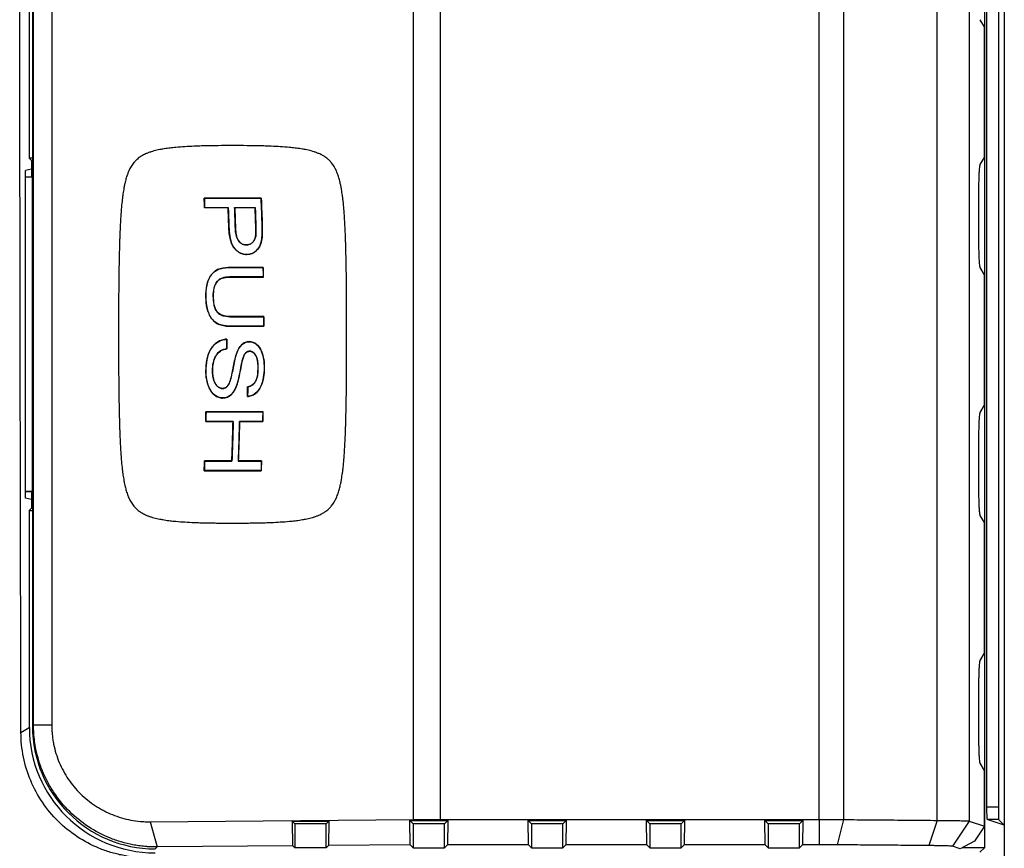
# Model space of a CAD drawing. Header units: millimetres. Extents: x 15 to 415, y 5 to 292.
# Tile 12 of 15: x 264 to 304, y 189 to 222. Entities that reach past the tile are written whole.
import ezdxf

# ---------------------------------------------------------------- set-up
doc = ezdxf.new("R2010")
doc.units = ezdxf.units.MM

msp = doc.modelspace()

# ---------------------------------------------------------------- linework, layer by layer
at = {"color": 7, "linetype": 'Continuous', "lineweight": 25}
for p, q in [((303.43, 189.033), (303.43, 230.459)), ((280.376, 190.156), (280.376, 229.337)), ((281.45, 229.334), (281.45, 190.159)), ((296.748, 190.159), (296.748, 229.334)), ((297.738, 229.336), (297.738, 190.156)), ((301.513, 190.124), (301.513, 229.368)), ((302.802, 229.395), (302.802, 190.098)), ((304.222, 229.558), (304.222, 189.934)), ((303.503, 228.82), (303.503, 190.673)), ((303.983, 228.82), (303.983, 190.673)), ((264.874, 225.615), (264.874, 216.858)), ((265.001, 225.566), (265.001, 216.096)), ((265.045, 193.97), (265.045, 225.522)), ((265.779, 225.522), (265.779, 193.97)), ((303.424, 222.162), (303.251, 222.451)), ((303.424, 216.889), (303.424, 222.162)), ((264.963, 216.769), (264.874, 216.858)), ((265.001, 216.858), (264.874, 216.858)), ((264.963, 216.769), (264.963, 216.41)), ((265.001, 216.769), (264.963, 216.769)), ((303.251, 216.6), (303.424, 216.889)), ((264.963, 216.41), (264.714, 216.36)), ((264.714, 203.132), (264.714, 216.36)), ((264.963, 216.41), (264.963, 216.092)), ((264.997, 216.092), (264.714, 216.092)), ((265.001, 216.096), (264.997, 216.092)), ((264.997, 203.401), (264.997, 216.092)), ((303.196, 213.579), (303.196, 215.464)), ((273.632, 213.356), (273.632, 213.361)), ((273.651, 212.975), (273.651, 212.97)), ((273.001, 212.444), (273.001, 212.449)), ((303.424, 212.154), (303.251, 212.443)), ((273.023, 212.063), (273.023, 212.058)), ((303.424, 206.881), (303.424, 212.154)), ((272.001, 211.253), (271.996, 211.253)), ((272.293, 211.288), (272.298, 211.288)), ((273.041, 210.458), (273.041, 210.463)), ((273.027, 210.077), (273.027, 210.072)), ((274.335, 210.077), (274.34, 210.072)), ((273.749, 209.448), (273.749, 209.453)), ((273.769, 209.067), (273.769, 209.062)), ((273.562, 208.947), (273.566, 208.944)), ((272.001, 208.278), (271.997, 208.278)), ((272.264, 208.293), (272.269, 208.293)), ((274.107, 208.367), (274.102, 208.367)), ((274.358, 208.382), (274.363, 208.382)), ((272.99, 207.894), (272.986, 207.896)), ((272.667, 207.56), (272.667, 207.564)), ((273.24, 207.678), (273.245, 207.676)), ((272.676, 207.179), (272.676, 207.174)), ((303.251, 206.592), (303.424, 206.881)), ((271.992, 206.229), (271.997, 206.234)), ((273.102, 206.234), (273.097, 206.229)), ((273.358, 206.234), (273.362, 206.229)), ((303.196, 203.572), (303.196, 205.456)), ((273.051, 204.629), (273.046, 204.634)), ((273.307, 204.629), (273.312, 204.634)), ((264.997, 203.401), (264.714, 203.401)), ((264.963, 203.388), (264.714, 203.388)), ((264.963, 203.082), (264.714, 203.132)), ((264.963, 203.401), (264.963, 203.082)), ((264.963, 203.082), (264.963, 202.723)), ((265.001, 203.396), (264.997, 203.401)), ((265.001, 203.396), (265.001, 193.926)), ((264.963, 202.723), (264.874, 202.634)), ((264.963, 202.723), (265.001, 202.723)), ((264.874, 202.634), (264.874, 193.877)), ((264.874, 202.634), (265.001, 202.634)), ((303.424, 202.147), (303.251, 202.435)), ((303.424, 196.873), (303.424, 202.147)), ((303.251, 196.585), (303.424, 196.873)), ((303.196, 193.564), (303.196, 195.448)), ((265.001, 193.926), (265.045, 193.97)), ((265.779, 193.97), (265.045, 193.97)), ((264.536, 193.674), (264.874, 193.877)), ((303.424, 192.139), (303.251, 192.428)), ((303.424, 189.89), (303.424, 192.139)), ((303.503, 190.673), (303.983, 190.673)), ((269.745, 190.069), (280.376, 190.156)), ((269.745, 190.069), (270.03, 189.05)), ((275.498, 190.079), (276.957, 190.091)), ((275.51, 189.095), (275.498, 190.079)), ((275.498, 190.079), (275.586, 189.99)), ((276.856, 189.99), (275.586, 189.99)), ((275.586, 189.99), (275.586, 189.019)), ((276.957, 190.091), (276.856, 189.99)), ((276.856, 189.019), (276.856, 189.99)), ((276.957, 190.091), (276.944, 189.107)), ((280.234, 190.117), (280.387, 190.119)), ((280.234, 190.117), (280.361, 189.99)), ((280.246, 189.134), (280.234, 190.117)), ((281.631, 189.99), (280.361, 189.99)), ((280.361, 189.99), (280.361, 189.019)), ((280.376, 190.156), (280.387, 190.119)), ((281.45, 190.159), (281.45, 190.123)), ((281.45, 190.159), (296.748, 190.159)), ((281.45, 190.123), (281.764, 190.123)), ((281.764, 190.123), (281.631, 189.99)), ((281.631, 189.019), (281.631, 189.99)), ((281.764, 190.123), (281.753, 189.14)), ((285.004, 190.123), (286.539, 190.123)), ((285.015, 189.14), (285.004, 190.123)), ((285.004, 190.123), (285.137, 189.99)), ((286.407, 189.99), (285.137, 189.99)), ((285.137, 189.99), (285.137, 189.019)), ((286.539, 190.123), (286.407, 189.99)), ((286.407, 189.019), (286.407, 189.99)), ((286.539, 190.123), (286.528, 189.14)), ((289.779, 190.123), (291.314, 190.123)), ((289.79, 189.14), (289.779, 190.123)), ((289.779, 190.123), (289.912, 189.99)), ((289.912, 189.99), (289.912, 189.019)), ((291.182, 189.99), (289.912, 189.99)), ((291.314, 190.123), (291.182, 189.99)), ((291.182, 189.019), (291.182, 189.99)), ((291.314, 190.123), (291.303, 189.14)), ((294.554, 190.123), (296.09, 190.123)), ((294.566, 189.14), (294.554, 190.123)), ((294.554, 190.123), (294.687, 189.99)), ((295.957, 189.99), (294.687, 189.99)), ((294.687, 189.99), (294.687, 189.019)), ((296.09, 190.123), (295.957, 189.99)), ((295.957, 189.019), (295.957, 189.99)), ((296.09, 190.123), (296.079, 189.14)), ((296.748, 190.159), (296.748, 189.14)), ((297.738, 190.156), (297.475, 189.137)), ((301.513, 190.124), (301.181, 189.106)), ((302.802, 190.098), (302.128, 189.079)), ((302.802, 190.098), (303.424, 189.89)), ((304.222, 189.934), (303.53, 190.165)), ((303.992, 190.165), (303.53, 190.165)), ((303.992, 190.165), (304.222, 189.934)), ((303.424, 189.89), (303.019, 189.28)), ((304.222, 189.934), (304.222, 164.208)), ((303.019, 189.28), (302.443, 188.974)), ((270.03, 189.05), (269.953, 188.974)), ((275.51, 189.095), (270.03, 189.05)), ((275.51, 189.095), (275.586, 189.019)), ((276.856, 189.019), (275.586, 189.019)), ((276.856, 189.019), (276.944, 189.107)), ((280.246, 189.134), (276.944, 189.107)), ((280.246, 189.134), (280.361, 189.019)), ((280.361, 189.019), (281.631, 189.019)), ((281.631, 189.019), (281.753, 189.14)), ((285.015, 189.14), (281.753, 189.14)), ((285.015, 189.14), (285.137, 189.019)), ((285.137, 189.019), (286.407, 189.019)), ((286.407, 189.019), (286.528, 189.14)), ((289.79, 189.14), (286.528, 189.14)), ((289.79, 189.14), (289.912, 189.019)), ((289.912, 189.019), (291.182, 189.019)), ((291.182, 189.019), (291.303, 189.14)), ((294.566, 189.14), (291.303, 189.14)), ((294.566, 189.14), (294.687, 189.019)), ((294.687, 189.019), (295.957, 189.019)), ((295.957, 189.019), (296.079, 189.14)), ((296.748, 189.14), (296.079, 189.14)), ((302.443, 188.974), (302.128, 189.079)), ((302.553, 189.033), (303.43, 189.033)), ((303.24, 188.843), (303.43, 189.033))]:
    msp.add_line(p, q, dxfattribs=at)
at = {"color": 7, "linetype": 'Continuous', "lineweight": 25, "flags": 128}
for points in [[(271.95, 214.864), (271.949, 214.863), (271.948, 214.862), (271.947, 214.861), (271.946, 214.86), (271.946, 214.859), (271.945, 214.859)], [(272.903, 214.864), (272.901, 214.862), (272.898, 214.859)], [(273.159, 214.864), (273.161, 214.862), (273.164, 214.859)], [(273.992, 214.864), (273.99, 214.862), (273.987, 214.859)], [(272.93, 214.091), (272.929, 214.091), (272.928, 214.091), (272.927, 214.091), (272.925, 214.091)], [(273.187, 214.076), (273.189, 214.076), (273.192, 214.076)], [(274.018, 214.084), (274.016, 214.084), (274.013, 214.084)], [(274.269, 214.123), (274.27, 214.123), (274.271, 214.123), (274.272, 214.123), (274.273, 214.123), (274.274, 214.123)], [(274.009, 213.709), (274.007, 213.709), (274.004, 213.71)], [(274.261, 213.669), (274.262, 213.669), (274.263, 213.669), (274.264, 213.669), (274.266, 213.669)], [(271.95, 204.629), (271.949, 204.63), (271.948, 204.631), (271.947, 204.631), (271.946, 204.632), (271.946, 204.633), (271.945, 204.634)]]:
    msp.add_lwpolyline(points, dxfattribs=at)
at = {"color": 7, "linetype": 'Continuous', "lineweight": 25}
for centre, radius, start, end in [((270.116, 213.376), 2.608, 45.7572, 45.9103), ((275.669, 213.855), 2, 135.7996, 135.9981), ((273.062, 213.685), 1.76, 315.1806, 315.4095), ((272.571, 210.268), 2.504, 45.6306, 45.7942), ((272.811, 211.991), 2.161, 314.8049, 314.9929), ((273.833, 208.61), 1.365, 136.391, 136.6893), ((273.178, 209.561), 0.522, 229.553, 230.2506), ((274.4, 211.854), 3.057, 247.9497, 248.0405), ((275.38, 209.615), 2.61, 229.5184, 229.6574), ((272.287, 208.544), 1.907, 316.8397, 317.0593), ((272.63, 207.227), 0.875, 223.9679, 224.4056), ((274.659, 206.252), 0.509, 133.7158, 134.5216), ((276.01, 207.921), 2.407, 224.4805, 224.6473), ((276.04, 202.755), 2.595, 133.6166, 133.7752), ((269.947, 206.29), 2.851, 314.0991, 314.2392), ((277.352, 207.268), 4.344, 224.0553, 224.1467)]:
    msp.add_arc(centre, radius, start, end, dxfattribs=at)
for centre, major_axis, ratio, start_param, end_param in [((269.955, 193.928), (-3.503, -3.503), 0.999695, 5.497939, 7.068431), ((269.974, 193.9), (-4.381, -2.624), 0.99484, 5.745762, 7.311997), ((303.53, 190.673), (0, 0.508), 0.052408, 1.570796, 3.124139), ((303.992, 190.673), (0, 0.508), 0.017455, 1.570796, 3.124139)]:
    msp.add_ellipse(centre, major_axis=major_axis, ratio=ratio, start_param=start_param, end_param=end_param, dxfattribs=at)
for points in [[(264.536, 193.674), (264.511, 204.397), (264.495, 215.122), (264.485, 225.848)], [(271.931, 215.25), (272.708, 215.25), (273.476, 215.25), (274.235, 215.25)], [(271.945, 214.859), (271.94, 214.989), (271.936, 215.119), (271.931, 215.25)], [(274.23, 215.245), (273.475, 215.245), (272.709, 215.245), (271.936, 215.245)], [(274.235, 215.25), (274.249, 214.874), (274.262, 214.499), (274.274, 214.123)], [(272.898, 214.859), (272.582, 214.859), (272.264, 214.859), (271.945, 214.859)], [(272.925, 214.091), (272.917, 214.347), (272.908, 214.603), (272.898, 214.859)], [(273.987, 214.859), (273.714, 214.859), (273.44, 214.859), (273.164, 214.859)], [(273.164, 214.859), (273.174, 214.598), (273.183, 214.337), (273.192, 214.076)], [(274.013, 214.084), (274.005, 214.342), (273.996, 214.6), (273.987, 214.859)], [(274.018, 214.084), (274.021, 213.959), (274.027, 213.832), (274.009, 213.709)], [(274.274, 214.123), (274.278, 213.971), (274.28, 213.819), (274.266, 213.669)], [(274.322, 212.058), (274.32, 212.189), (274.318, 212.319), (274.315, 212.449)], [(274.339, 210.463), (273.913, 210.463), (273.48, 210.463), (273.041, 210.463)], [(273.041, 210.458), (273.478, 210.458), (273.909, 210.458), (274.334, 210.458)], [(274.34, 210.072), (274.34, 210.202), (274.339, 210.332), (274.339, 210.463)], [(274.335, 210.077), (273.905, 210.077), (273.469, 210.077), (273.027, 210.077)], [(273.027, 210.072), (273.471, 210.072), (273.909, 210.072), (274.34, 210.072)], [(272.844, 209.16), (272.845, 209.29), (272.845, 209.421), (272.845, 209.551)], [(273.679, 207.239), (273.681, 207.369), (273.683, 207.499), (273.685, 207.63)], [(271.992, 206.229), (271.995, 206.36), (271.998, 206.49), (272.001, 206.62)], [(274.307, 206.62), (273.554, 206.62), (272.785, 206.62), (272.001, 206.62)], [(272.006, 206.615), (272.786, 206.615), (273.552, 206.615), (274.301, 206.615)], [(274.298, 206.229), (274.301, 206.36), (274.304, 206.49), (274.307, 206.62)], [(271.931, 204.243), (271.936, 204.373), (271.94, 204.503), (271.945, 204.634)], [(274.25, 204.634), (273.939, 204.634), (273.626, 204.634), (273.312, 204.634)], [(274.235, 204.243), (274.24, 204.373), (274.245, 204.503), (274.25, 204.634)], [(271.931, 204.243), (272.708, 204.243), (273.476, 204.243), (274.235, 204.243)], [(274.23, 204.248), (273.475, 204.248), (272.709, 204.248), (271.936, 204.248)], [(280.387, 190.119), (280.719, 190.121), (281.083, 190.123), (281.45, 190.123)]]:
    msp.add_open_spline(points, degree=3, dxfattribs=at)
for points, knots in [([(273.077, 217.366), (272.881, 217.366), (272.604, 217.365), (272.287, 217.361), (272.084, 217.357), (271.882, 217.353), (271.679, 217.347), (271.436, 217.337), (271.152, 217.323), (270.888, 217.303), (270.672, 217.283), (270.496, 217.263), (270.327, 217.239), (270.205, 217.218), (270.125, 217.202), (270.019, 217.18), (269.902, 217.151), (269.787, 217.117), (269.673, 217.078), (269.57, 217.035), (269.461, 216.982), (269.377, 216.933), (269.297, 216.877), (269.22, 216.816), (269.15, 216.748), (269.021, 216.6), (268.927, 216.44), (268.85, 216.253), (268.806, 216.131), (268.761, 215.979), (268.728, 215.838), (268.702, 215.709), (268.675, 215.563), (268.652, 215.41), (268.631, 215.25), (268.609, 215.063), (268.591, 214.863), (268.576, 214.675), (268.564, 214.515), (268.552, 214.313), (268.537, 214.032), (268.526, 213.77), (268.517, 213.528), (268.506, 213.165), (268.497, 212.772), (268.489, 212.349), (268.484, 211.986), (268.475, 211.119), (268.474, 210.342), (268.473, 209.746)], [0, 0, 0, 0, 0.055989, 0.079141, 0.090714, 0.113859, 0.136999, 0.148606, 0.183411, 0.218198, 0.223992, 0.245397, 0.268804, 0.272703, 0.280487, 0.292149, 0.303485, 0.314801, 0.326077, 0.337332, 0.346404, 0.359962, 0.364475, 0.373475, 0.386766, 0.391194, 0.426483, 0.435352, 0.444245, 0.460436, 0.476692, 0.48212, 0.49449, 0.515348, 0.522308, 0.536243, 0.564065, 0.574495, 0.584927, 0.605814, 0.626711, 0.658001, 0.673654, 0.689313, 0.751961, 0.775436, 0.798917, 0.845887, 1, 1, 1, 1]), ([(277.681, 209.746), (277.68, 210.342), (277.679, 211.119), (277.671, 211.986), (277.666, 212.349), (277.659, 212.772), (277.65, 213.165), (277.638, 213.528), (277.63, 213.77), (277.619, 214.032), (277.604, 214.313), (277.591, 214.515), (277.58, 214.675), (277.565, 214.863), (277.546, 215.063), (277.524, 215.25), (277.503, 215.41), (277.48, 215.563), (277.453, 215.709), (277.426, 215.838), (277.393, 215.979), (277.348, 216.131), (277.304, 216.253), (277.227, 216.44), (277.133, 216.6), (277.004, 216.748), (276.934, 216.816), (276.857, 216.877), (276.777, 216.933), (276.694, 216.982), (276.585, 217.035), (276.482, 217.078), (276.369, 217.117), (276.254, 217.151), (276.137, 217.18), (276.031, 217.202), (275.95, 217.218), (275.829, 217.239), (275.66, 217.263), (275.483, 217.283), (275.267, 217.303), (275.004, 217.323), (274.719, 217.337), (274.476, 217.347), (274.273, 217.353), (274.071, 217.357), (273.868, 217.361), (273.55, 217.365), (273.273, 217.366), (273.077, 217.366)], [0, 0, 0, 0, 0.154113, 0.201083, 0.224564, 0.248039, 0.310687, 0.326346, 0.341999, 0.373289, 0.394186, 0.415073, 0.425505, 0.435935, 0.463757, 0.477692, 0.484652, 0.50551, 0.51788, 0.523308, 0.539564, 0.555755, 0.564648, 0.573517, 0.608806, 0.613234, 0.626525, 0.635525, 0.640038, 0.653596, 0.662668, 0.673923, 0.685199, 0.696515, 0.707851, 0.719513, 0.727297, 0.731196, 0.754603, 0.776008, 0.781802, 0.816589, 0.851394, 0.863001, 0.886141, 0.909286, 0.920859, 0.944011, 1, 1, 1, 1]), ([(303.196, 215.464), (303.196, 215.499), (303.196, 215.569), (303.197, 215.709), (303.2, 215.879), (303.205, 216.069), (303.212, 216.239), (303.22, 216.381), (303.229, 216.493), (303.238, 216.556), (303.245, 216.588), (303.249, 216.596), (303.251, 216.6)], [0, 0, 0, 0, 0.062419, 0.125022, 0.249921, 0.374841, 0.499789, 0.624769, 0.749779, 0.874814, 0.937406, 1, 1, 1, 1]), ([(271.936, 215.245), (271.937, 215.212), (271.938, 215.18), (271.939, 215.147), (271.941, 215.114), (271.942, 215.082), (271.943, 215.049), (271.945, 214.987), (271.948, 214.926), (271.95, 214.864)], [0, 0, 0, 0, 0.0000980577, 0.0000980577, 0.0000980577, 0.0001961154, 0.0001961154, 0.0001961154, 0.0003824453, 0.0003824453, 0.0003824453, 0.0003824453]), ([(274.269, 214.123), (274.263, 214.31), (274.257, 214.497), (274.251, 214.684), (274.244, 214.871), (274.237, 215.058), (274.23, 215.245)], [0, 0, 0, 0, 0.000562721, 0.000562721, 0.000562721, 0.001125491, 0.001125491, 0.001125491, 0.001125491]), ([(271.95, 214.864), (272.03, 214.864), (272.109, 214.864), (272.189, 214.864), (272.269, 214.864), (272.348, 214.864), (272.428, 214.864), (272.587, 214.864), (272.745, 214.864), (272.903, 214.864)], [0, 0, 0, 0, 0.000260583, 0.000260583, 0.000260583, 0.000521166, 0.000521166, 0.000521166, 0.001041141, 0.001041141, 0.001041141, 0.001041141]), ([(272.903, 214.864), (272.906, 214.785), (272.909, 214.707), (272.911, 214.628), (272.914, 214.549), (272.917, 214.471), (272.92, 214.392), (272.923, 214.292), (272.926, 214.192), (272.93, 214.091)], [0, 0, 0, 0, 0.0002365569, 0.0002365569, 0.0002365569, 0.0004731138, 0.0004731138, 0.0004731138, 0.0007750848, 0.0007750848, 0.0007750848, 0.0007750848]), ([(273.159, 214.864), (273.228, 214.864), (273.297, 214.864), (273.366, 214.864), (273.435, 214.864), (273.503, 214.864), (273.572, 214.864), (273.642, 214.864), (273.712, 214.864), (273.782, 214.864), (273.852, 214.864), (273.922, 214.864), (273.992, 214.864)], [0, 0, 0, 0, 0.0002279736, 0.0002279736, 0.0002279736, 0.0004559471, 0.0004559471, 0.0004559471, 0.0006887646, 0.0006887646, 0.0006887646, 0.0009215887, 0.0009215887, 0.0009215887, 0.0009215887]), ([(273.187, 214.076), (273.184, 214.155), (273.181, 214.234), (273.179, 214.314), (273.176, 214.393), (273.173, 214.472), (273.171, 214.552), (273.167, 214.656), (273.163, 214.76), (273.159, 214.864)], [0, 0, 0, 0, 0.0002387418, 0.0002387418, 0.0002387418, 0.0004774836, 0.0004774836, 0.0004774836, 0.0007908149, 0.0007908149, 0.0007908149, 0.0007908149]), ([(273.992, 214.864), (273.994, 214.785), (273.997, 214.706), (274, 214.627), (274.003, 214.548), (274.006, 214.468), (274.008, 214.389), (274.012, 214.288), (274.015, 214.186), (274.018, 214.084)], [0, 0, 0, 0, 0.000237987, 0.000237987, 0.000237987, 0.000475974, 0.000475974, 0.000475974, 0.0007822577, 0.0007822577, 0.0007822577, 0.0007822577]), ([(273.651, 212.97), (273.593, 212.971), (273.536, 212.978), (273.423, 213.009), (273.368, 213.035), (273.215, 213.132), (273.127, 213.225), (273.012, 213.454), (272.981, 213.58), (272.938, 213.834), (272.93, 213.963), (272.925, 214.091)], [0, 0, 0, 0, 0.125, 0.125, 0.25, 0.25, 0.5, 0.5, 0.75, 0.75, 1, 1, 1, 1]), ([(272.93, 214.091), (272.935, 213.964), (272.943, 213.837), (272.985, 213.586), (273.015, 213.459), (273.128, 213.232), (273.216, 213.138), (273.368, 213.04), (273.422, 213.015), (273.535, 212.983), (273.593, 212.976), (273.651, 212.975)], [0, 0, 0, 0, 0.25, 0.25, 0.5, 0.5, 0.75, 0.75, 0.875, 0.875, 1, 1, 1, 1]), ([(273.632, 213.356), (273.595, 213.357), (273.559, 213.36), (273.487, 213.379), (273.452, 213.395), (273.356, 213.458), (273.304, 213.525), (273.238, 213.672), (273.22, 213.753), (273.195, 213.913), (273.19, 213.994), (273.187, 214.076)], [0, 0, 0, 0, 0.125, 0.125, 0.25, 0.25, 0.5, 0.5, 0.75, 0.75, 1, 1, 1, 1]), ([(273.192, 214.076), (273.195, 213.995), (273.2, 213.915), (273.225, 213.755), (273.242, 213.676), (273.308, 213.529), (273.358, 213.464), (273.452, 213.4), (273.487, 213.385), (273.558, 213.365), (273.595, 213.362), (273.632, 213.361)], [0, 0, 0, 0, 0.25, 0.25, 0.5, 0.5, 0.75, 0.75, 0.875, 0.875, 1, 1, 1, 1]), ([(274.004, 213.71), (274.009, 213.741), (274.011, 213.772), (274.013, 213.804), (274.015, 213.835), (274.016, 213.867), (274.016, 213.898), (274.016, 213.96), (274.015, 214.022), (274.013, 214.084)], [0, 0, 0, 0, 0.0000949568, 0.0000949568, 0.0000949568, 0.0001897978, 0.0001897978, 0.0001897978, 0.0003759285, 0.0003759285, 0.0003759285, 0.0003759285]), ([(274.261, 213.669), (274.264, 213.707), (274.267, 213.745), (274.269, 213.782), (274.271, 213.82), (274.271, 213.858), (274.272, 213.896), (274.272, 213.972), (274.271, 214.047), (274.269, 214.123)], [0, 0, 0, 0, 0.0001142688, 0.0001142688, 0.0001142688, 0.0002285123, 0.0002285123, 0.0002285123, 0.0004557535, 0.0004557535, 0.0004557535, 0.0004557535]), ([(273.632, 213.361), (273.677, 213.363), (273.721, 213.368), (273.806, 213.401), (273.844, 213.426), (273.911, 213.49), (273.938, 213.529), (273.981, 213.615), (273.994, 213.662), (274.004, 213.71)], [0, 0, 0, 0, 0.25, 0.25, 0.5, 0.5, 0.75, 0.75, 1, 1, 1, 1]), ([(274.009, 213.709), (273.999, 213.66), (273.986, 213.613), (273.943, 213.527), (273.915, 213.487), (273.847, 213.422), (273.809, 213.396), (273.724, 213.363), (273.678, 213.358), (273.632, 213.356)], [0, 0, 0, 0, 0.25, 0.25, 0.5, 0.5, 0.75, 0.75, 1, 1, 1, 1]), ([(274.266, 213.669), (274.255, 213.579), (274.241, 213.49), (274.185, 213.321), (274.145, 213.241), (274.033, 213.11), (273.966, 213.058), (273.853, 213.005), (273.814, 212.992), (273.735, 212.974), (273.693, 212.972), (273.651, 212.97)], [0, 0, 0, 0, 0.25, 0.25, 0.5, 0.5, 0.75, 0.75, 0.875, 0.875, 1, 1, 1, 1]), ([(273.651, 212.975), (273.692, 212.976), (273.733, 212.979), (273.812, 212.996), (273.852, 213.01), (273.963, 213.062), (274.03, 213.114), (274.14, 213.244), (274.181, 213.323), (274.236, 213.491), (274.25, 213.58), (274.261, 213.669)], [0, 0, 0, 0, 0.125, 0.125, 0.25, 0.25, 0.5, 0.5, 0.75, 0.75, 1, 1, 1, 1]), ([(303.251, 212.443), (303.249, 212.447), (303.245, 212.455), (303.238, 212.487), (303.229, 212.55), (303.22, 212.662), (303.212, 212.804), (303.205, 212.973), (303.2, 213.163), (303.197, 213.334), (303.196, 213.474), (303.196, 213.544), (303.196, 213.579)], [0, 0, 0, 0, 0.062503, 0.125186, 0.250221, 0.375231, 0.500211, 0.625159, 0.75008, 0.874978, 0.93749, 1, 1, 1, 1]), ([(273.001, 212.449), (272.857, 212.447), (272.715, 212.437), (272.507, 212.376), (272.438, 212.347), (272.315, 212.266), (272.26, 212.212), (272.168, 212.091), (272.131, 212.022), (272.073, 211.878), (272.051, 211.803), (272.003, 211.571), (271.996, 211.412), (271.996, 211.253)], [0, 0, 0, 0, 0.25, 0.25, 0.375, 0.375, 0.5, 0.5, 0.625, 0.625, 0.75, 0.75, 1, 1, 1, 1]), ([(272.001, 211.253), (272.001, 211.411), (272.008, 211.567), (272.07, 211.872), (272.125, 212.024), (272.261, 212.205), (272.314, 212.259), (272.437, 212.341), (272.505, 212.37), (272.714, 212.433), (272.857, 212.442), (273.001, 212.444)], [0, 0, 0, 0, 0.25, 0.25, 0.5, 0.5, 0.625, 0.625, 0.75, 0.75, 1, 1, 1, 1]), ([(274.315, 212.449), (274.207, 212.449), (274.099, 212.449), (273.99, 212.449), (273.881, 212.449), (273.772, 212.449), (273.662, 212.449), (273.443, 212.449), (273.222, 212.449), (273.001, 212.449)], [0, 0, 0, 0, 0.000365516, 0.000365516, 0.000365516, 0.000731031, 0.000731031, 0.000731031, 0.001461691, 0.001461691, 0.001461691, 0.001461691]), ([(273.001, 212.444), (273.112, 212.444), (273.223, 212.444), (273.333, 212.444), (273.444, 212.444), (273.554, 212.444), (273.664, 212.444), (273.881, 212.444), (274.096, 212.444), (274.31, 212.444)], [0, 0, 0, 0, 0.000365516, 0.000365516, 0.000365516, 0.000731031, 0.000731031, 0.000731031, 0.001453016, 0.001453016, 0.001453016, 0.001453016]), ([(274.31, 212.444), (274.311, 212.381), (274.313, 212.317), (274.314, 212.254), (274.315, 212.19), (274.316, 212.127), (274.317, 212.063)], [0, 0, 0, 0, 0.0001905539, 0.0001905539, 0.0001905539, 0.0003811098, 0.0003811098, 0.0003811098, 0.0003811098]), ([(273.023, 212.063), (272.924, 212.063), (272.825, 212.059), (272.679, 212.027), (272.63, 212.013), (272.54, 211.967), (272.499, 211.934), (272.396, 211.817), (272.352, 211.717), (272.3, 211.507), (272.294, 211.397), (272.293, 211.288)], [0, 0, 0, 0, 0.25, 0.25, 0.375, 0.375, 0.5, 0.5, 0.75, 0.75, 1, 1, 1, 1]), ([(272.298, 211.288), (272.299, 211.396), (272.305, 211.503), (272.355, 211.711), (272.399, 211.813), (272.501, 211.93), (272.542, 211.962), (272.631, 212.008), (272.68, 212.022), (272.825, 212.054), (272.924, 212.058), (273.023, 212.058)], [0, 0, 0, 0, 0.25, 0.25, 0.5, 0.5, 0.625, 0.625, 0.75, 0.75, 1, 1, 1, 1]), ([(274.317, 212.063), (274.21, 212.063), (274.102, 212.063), (273.995, 212.063), (273.887, 212.063), (273.779, 212.063), (273.67, 212.063), (273.456, 212.063), (273.24, 212.063), (273.023, 212.063)], [0, 0, 0, 0, 0.000361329, 0.000361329, 0.000361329, 0.000722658, 0.000722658, 0.000722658, 0.001436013, 0.001436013, 0.001436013, 0.001436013]), ([(273.023, 212.058), (273.133, 212.058), (273.242, 212.058), (273.351, 212.058), (273.46, 212.058), (273.569, 212.058), (273.677, 212.058), (273.894, 212.058), (274.109, 212.058), (274.322, 212.058)], [0, 0, 0, 0, 0.000361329, 0.000361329, 0.000361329, 0.000722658, 0.000722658, 0.000722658, 0.001444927, 0.001444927, 0.001444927, 0.001444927]), ([(271.996, 211.253), (271.999, 211.097), (272.011, 210.943), (272.082, 210.642), (272.146, 210.494), (272.285, 210.312), (272.338, 210.259), (272.462, 210.175), (272.53, 210.146), (272.739, 210.083), (272.884, 210.073), (273.027, 210.072)], [0, 0, 0, 0, 0.25, 0.25, 0.5, 0.5, 0.625, 0.625, 0.75, 0.75, 1, 1, 1, 1]), ([(273.027, 210.077), (272.885, 210.078), (272.743, 210.087), (272.534, 210.15), (272.467, 210.178), (272.344, 210.26), (272.29, 210.314), (272.151, 210.494), (272.088, 210.639), (272.015, 210.943), (272.004, 211.097), (272.001, 211.253)], [0, 0, 0, 0, 0.25, 0.25, 0.375, 0.375, 0.5, 0.5, 0.75, 0.75, 1, 1, 1, 1]), ([(272.293, 211.288), (272.295, 211.175), (272.302, 211.063), (272.335, 210.897), (272.351, 210.842), (272.393, 210.737), (272.42, 210.687), (272.491, 210.604), (272.535, 210.57), (272.63, 210.521), (272.68, 210.503), (272.832, 210.465), (272.937, 210.46), (273.041, 210.458)], [0, 0, 0, 0, 0.25, 0.25, 0.375, 0.375, 0.5, 0.5, 0.625, 0.625, 0.75, 0.75, 1, 1, 1, 1]), ([(273.041, 210.463), (272.938, 210.464), (272.836, 210.47), (272.634, 210.519), (272.531, 210.564), (272.425, 210.689), (272.398, 210.739), (272.356, 210.842), (272.34, 210.897), (272.307, 211.062), (272.3, 211.175), (272.298, 211.288)], [0, 0, 0, 0, 0.25, 0.25, 0.5, 0.5, 0.625, 0.625, 0.75, 0.75, 1, 1, 1, 1]), ([(274.334, 210.458), (274.334, 210.394), (274.334, 210.331), (274.335, 210.267), (274.335, 210.204), (274.335, 210.14), (274.335, 210.077)], [0, 0, 0, 0, 0.0001903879, 0.0001903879, 0.0001903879, 0.0003807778, 0.0003807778, 0.0003807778, 0.0003807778]), ([(268.473, 209.746), (268.474, 209.151), (268.475, 208.374), (268.484, 207.506), (268.489, 207.144), (268.497, 206.72), (268.506, 206.327), (268.517, 205.964), (268.526, 205.723), (268.537, 205.461), (268.552, 205.179), (268.564, 204.978), (268.576, 204.817), (268.591, 204.63), (268.609, 204.429), (268.631, 204.242), (268.652, 204.083), (268.675, 203.929), (268.702, 203.783), (268.728, 203.655), (268.761, 203.513), (268.806, 203.361), (268.85, 203.239), (268.927, 203.053), (269.021, 202.892), (269.15, 202.745), (269.22, 202.676), (269.297, 202.616), (269.377, 202.56), (269.461, 202.51), (269.57, 202.457), (269.673, 202.414), (269.787, 202.375), (269.902, 202.342), (270.019, 202.313), (270.125, 202.29), (270.205, 202.275), (270.327, 202.254), (270.496, 202.229), (270.672, 202.21), (270.888, 202.189), (271.152, 202.17), (271.436, 202.155), (271.679, 202.146), (271.882, 202.14), (272.084, 202.135), (272.287, 202.132), (272.604, 202.127), (272.881, 202.127), (273.077, 202.126)], [0, 0, 0, 0, 0.154113, 0.201083, 0.224564, 0.248039, 0.310687, 0.326346, 0.341999, 0.373289, 0.394186, 0.415073, 0.425505, 0.435935, 0.463757, 0.477692, 0.484652, 0.50551, 0.51788, 0.523308, 0.539564, 0.555755, 0.564648, 0.573517, 0.608806, 0.613234, 0.626525, 0.635525, 0.640038, 0.653596, 0.662668, 0.673923, 0.685199, 0.696515, 0.707851, 0.719513, 0.727297, 0.731196, 0.754603, 0.776008, 0.781802, 0.816589, 0.851394, 0.863001, 0.886141, 0.909286, 0.920859, 0.944011, 1, 1, 1, 1]), ([(272.845, 209.551), (272.778, 209.547), (272.712, 209.538), (272.583, 209.498), (272.52, 209.469), (272.347, 209.356), (272.248, 209.249), (272.106, 208.999), (272.063, 208.859), (272.008, 208.571), (271.999, 208.424), (271.997, 208.278)], [0, 0, 0, 0, 0.125, 0.125, 0.25, 0.25, 0.5, 0.5, 0.75, 0.75, 1, 1, 1, 1]), ([(272.001, 208.278), (272.004, 208.423), (272.013, 208.567), (272.065, 208.848), (272.108, 208.99), (272.212, 209.177), (272.254, 209.236), (272.348, 209.339), (272.4, 209.385), (272.516, 209.461), (272.577, 209.491), (272.705, 209.532), (272.773, 209.541), (272.84, 209.546)], [0, 0, 0, 0, 0.25, 0.25, 0.5, 0.5, 0.625, 0.625, 0.75, 0.75, 0.875, 0.875, 1, 1, 1, 1]), ([(272.84, 209.546), (272.84, 209.482), (272.84, 209.419), (272.84, 209.355), (272.84, 209.291), (272.839, 209.228), (272.839, 209.164)], [0, 0, 0, 0, 0.0001907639, 0.0001907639, 0.0001907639, 0.0003815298, 0.0003815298, 0.0003815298, 0.0003815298]), ([(273.077, 202.126), (273.273, 202.127), (273.55, 202.127), (273.868, 202.132), (274.071, 202.135), (274.273, 202.14), (274.476, 202.146), (274.719, 202.155), (275.004, 202.17), (275.267, 202.189), (275.483, 202.21), (275.66, 202.229), (275.829, 202.254), (275.95, 202.275), (276.031, 202.29), (276.137, 202.313), (276.254, 202.342), (276.369, 202.375), (276.482, 202.414), (276.585, 202.457), (276.694, 202.51), (276.777, 202.56), (276.857, 202.616), (276.934, 202.676), (277.004, 202.745), (277.133, 202.892), (277.227, 203.053), (277.304, 203.239), (277.348, 203.361), (277.393, 203.513), (277.426, 203.655), (277.453, 203.783), (277.48, 203.929), (277.503, 204.083), (277.524, 204.242), (277.546, 204.429), (277.565, 204.63), (277.58, 204.817), (277.591, 204.978), (277.604, 205.179), (277.619, 205.461), (277.63, 205.723), (277.638, 205.964), (277.65, 206.327), (277.659, 206.72), (277.666, 207.144), (277.671, 207.506), (277.679, 208.374), (277.68, 209.151), (277.681, 209.746)], [0, 0, 0, 0, 0.055989, 0.079141, 0.090714, 0.113859, 0.136999, 0.148606, 0.183411, 0.218198, 0.223992, 0.245397, 0.268804, 0.272703, 0.280487, 0.292149, 0.303485, 0.314801, 0.326077, 0.337332, 0.346404, 0.359962, 0.364475, 0.373475, 0.386766, 0.391194, 0.426483, 0.435352, 0.444245, 0.460436, 0.476692, 0.48212, 0.49449, 0.515348, 0.522308, 0.536243, 0.564065, 0.574495, 0.584927, 0.605814, 0.626711, 0.658001, 0.673654, 0.689313, 0.751961, 0.775436, 0.798917, 0.845887, 1, 1, 1, 1]), ([(273.749, 209.453), (273.721, 209.452), (273.693, 209.451), (273.639, 209.44), (273.612, 209.431), (273.533, 209.398), (273.485, 209.366), (273.357, 209.243), (273.299, 209.134), (273.252, 209.02)], [0, 0, 0, 0, 0.125, 0.125, 0.25, 0.25, 0.5, 0.5, 1, 1, 1, 1]), ([(273.257, 209.018), (273.303, 209.13), (273.359, 209.237), (273.486, 209.36), (273.534, 209.393), (273.612, 209.426), (273.638, 209.435), (273.693, 209.446), (273.721, 209.447), (273.749, 209.448)], [0, 0, 0, 0, 0.5, 0.5, 0.75, 0.75, 0.875, 0.875, 1, 1, 1, 1]), ([(274.363, 208.382), (274.362, 208.5), (274.357, 208.618), (274.319, 208.849), (274.291, 208.964), (274.198, 209.175), (274.132, 209.271), (274.004, 209.375), (273.957, 209.404), (273.857, 209.443), (273.803, 209.452), (273.749, 209.453)], [0, 0, 0, 0, 0.25, 0.25, 0.5, 0.5, 0.75, 0.75, 0.875, 0.875, 1, 1, 1, 1]), ([(273.749, 209.448), (273.802, 209.447), (273.854, 209.439), (273.954, 209.4), (274.001, 209.372), (274.129, 209.268), (274.194, 209.171), (274.286, 208.961), (274.315, 208.847), (274.352, 208.617), (274.357, 208.5), (274.358, 208.382)], [0, 0, 0, 0, 0.125, 0.125, 0.25, 0.25, 0.5, 0.5, 0.75, 0.75, 1, 1, 1, 1]), ([(272.839, 209.164), (272.749, 209.149), (272.662, 209.125), (272.502, 209.024), (272.439, 208.948), (272.348, 208.777), (272.316, 208.682), (272.274, 208.491), (272.267, 208.392), (272.264, 208.293)], [0, 0, 0, 0, 0.25, 0.25, 0.5, 0.5, 0.75, 0.75, 1, 1, 1, 1]), ([(272.269, 208.293), (272.272, 208.391), (272.279, 208.489), (272.32, 208.679), (272.352, 208.774), (272.443, 208.945), (272.507, 209.022), (272.625, 209.096), (272.667, 209.115), (272.754, 209.144), (272.799, 209.152), (272.844, 209.16)], [0, 0, 0, 0, 0.25, 0.25, 0.5, 0.5, 0.75, 0.75, 0.875, 0.875, 1, 1, 1, 1]), ([(273.252, 209.02), (273.217, 208.931), (273.192, 208.838), (273.148, 208.651), (273.128, 208.556), (273.091, 208.367), (273.072, 208.272), (273.033, 208.083), (273.013, 207.988), (272.986, 207.896)], [0, 0, 0, 0, 0.25, 0.25, 0.5, 0.5, 0.75, 0.75, 1, 1, 1, 1]), ([(272.99, 207.894), (273.018, 207.987), (273.038, 208.081), (273.077, 208.27), (273.095, 208.365), (273.133, 208.554), (273.152, 208.649), (273.197, 208.836), (273.222, 208.929), (273.257, 209.018)], [0, 0, 0, 0, 0.25, 0.25, 0.5, 0.5, 0.75, 0.75, 1, 1, 1, 1]), ([(273.769, 209.067), (273.749, 209.066), (273.728, 209.065), (273.689, 209.055), (273.67, 209.046), (273.635, 209.025), (273.618, 209.013), (273.588, 208.982), (273.575, 208.965), (273.562, 208.947)], [0, 0, 0, 0, 0.25, 0.25, 0.5, 0.5, 0.75, 0.75, 1, 1, 1, 1]), ([(273.566, 208.944), (273.579, 208.961), (273.591, 208.978), (273.62, 209.008), (273.637, 209.021), (273.672, 209.042), (273.69, 209.05), (273.729, 209.06), (273.749, 209.061), (273.769, 209.062)], [0, 0, 0, 0, 0.25, 0.25, 0.5, 0.5, 0.75, 0.75, 1, 1, 1, 1]), ([(274.107, 208.367), (274.108, 208.514), (274.102, 208.662), (274.033, 208.869), (273.997, 208.933), (273.925, 209.009), (273.897, 209.031), (273.836, 209.06), (273.802, 209.066), (273.769, 209.067)], [0, 0, 0, 0, 0.5, 0.5, 0.75, 0.75, 0.875, 0.875, 1, 1, 1, 1]), ([(273.769, 209.062), (273.802, 209.061), (273.835, 209.055), (273.895, 209.026), (273.922, 209.005), (273.993, 208.929), (274.029, 208.866), (274.074, 208.73), (274.087, 208.657), (274.101, 208.513), (274.103, 208.44), (274.102, 208.367)], [0, 0, 0, 0, 0.125, 0.125, 0.25, 0.25, 0.5, 0.5, 0.75, 0.75, 1, 1, 1, 1]), ([(273.562, 208.947), (273.506, 208.853), (273.481, 208.747), (273.43, 208.534), (273.41, 208.426), (273.37, 208.21), (273.349, 208.102), (273.302, 207.888), (273.276, 207.781), (273.24, 207.678)], [0, 0, 0, 0, 0.25, 0.25, 0.5, 0.5, 0.75, 0.75, 1, 1, 1, 1]), ([(273.245, 207.676), (273.281, 207.779), (273.307, 207.885), (273.354, 208.1), (273.374, 208.207), (273.414, 208.423), (273.435, 208.531), (273.472, 208.69), (273.486, 208.743), (273.518, 208.846), (273.538, 208.897), (273.566, 208.944)], [0, 0, 0, 0, 0.25, 0.25, 0.5, 0.5, 0.75, 0.75, 0.875, 0.875, 1, 1, 1, 1]), ([(271.997, 208.278), (271.997, 208.216), (271.998, 208.154), (272.007, 208.033), (272.016, 207.972), (272.048, 207.793), (272.085, 207.675), (272.19, 207.457), (272.265, 207.36), (272.403, 207.253), (272.454, 207.224), (272.561, 207.184), (272.619, 207.175), (272.676, 207.174)], [0, 0, 0, 0, 0.125, 0.125, 0.25, 0.25, 0.5, 0.5, 0.75, 0.75, 0.875, 0.875, 1, 1, 1, 1]), ([(272.676, 207.179), (272.619, 207.18), (272.564, 207.189), (272.458, 207.228), (272.407, 207.257), (272.269, 207.362), (272.194, 207.459), (272.09, 207.676), (272.053, 207.792), (272.02, 207.973), (272.012, 208.033), (272.002, 208.155), (272.002, 208.216), (272.001, 208.278)], [0, 0, 0, 0, 0.125, 0.125, 0.25, 0.25, 0.5, 0.5, 0.75, 0.75, 0.875, 0.875, 1, 1, 1, 1]), ([(272.264, 208.293), (272.264, 208.134), (272.28, 207.974), (272.37, 207.758), (272.412, 207.69), (272.496, 207.617), (272.528, 207.597), (272.595, 207.568), (272.631, 207.562), (272.667, 207.56)], [0, 0, 0, 0, 0.5, 0.5, 0.75, 0.75, 0.875, 0.875, 1, 1, 1, 1]), ([(272.667, 207.564), (272.631, 207.566), (272.596, 207.572), (272.529, 207.602), (272.498, 207.622), (272.413, 207.696), (272.373, 207.764), (272.314, 207.906), (272.295, 207.982), (272.273, 208.136), (272.269, 208.215), (272.269, 208.293)], [0, 0, 0, 0, 0.125, 0.125, 0.25, 0.25, 0.5, 0.5, 0.75, 0.75, 1, 1, 1, 1]), ([(273.679, 207.239), (273.736, 207.243), (273.792, 207.253), (273.9, 207.292), (273.952, 207.322), (274.093, 207.43), (274.169, 207.531), (274.274, 207.758), (274.307, 207.879), (274.353, 208.129), (274.36, 208.255), (274.363, 208.382)], [0, 0, 0, 0, 0.125, 0.125, 0.25, 0.25, 0.5, 0.5, 0.75, 0.75, 1, 1, 1, 1]), ([(274.358, 208.382), (274.355, 208.257), (274.348, 208.133), (274.305, 207.89), (274.272, 207.768), (274.169, 207.542), (274.095, 207.44), (273.956, 207.331), (273.904, 207.3), (273.798, 207.26), (273.741, 207.249), (273.684, 207.244)], [0, 0, 0, 0, 0.25, 0.25, 0.5, 0.5, 0.75, 0.75, 0.875, 0.875, 1, 1, 1, 1]), ([(274.102, 208.367), (274.101, 208.287), (274.097, 208.208), (274.075, 208.051), (274.055, 207.972), (273.992, 207.828), (273.946, 207.762), (273.828, 207.668), (273.757, 207.643), (273.685, 207.63)], [0, 0, 0, 0, 0.25, 0.25, 0.5, 0.5, 0.75, 0.75, 1, 1, 1, 1]), ([(273.69, 207.625), (273.726, 207.632), (273.761, 207.641), (273.828, 207.669), (273.861, 207.688), (273.95, 207.758), (273.996, 207.824), (274.092, 208.042), (274.103, 208.206), (274.107, 208.367)], [0, 0, 0, 0, 0.125, 0.125, 0.25, 0.25, 0.5, 0.5, 1, 1, 1, 1]), ([(272.986, 207.896), (272.961, 207.814), (272.931, 207.733), (272.853, 207.634), (272.82, 207.608), (272.748, 207.573), (272.707, 207.567), (272.667, 207.564)], [0, 0, 0, 0, 0.5, 0.5, 0.75, 0.75, 1, 1, 1, 1]), ([(272.667, 207.56), (272.707, 207.562), (272.748, 207.568), (272.822, 207.603), (272.855, 207.629), (272.934, 207.729), (272.965, 207.811), (272.99, 207.894)], [0, 0, 0, 0, 0.25, 0.25, 0.5, 0.5, 1, 1, 1, 1]), ([(273.24, 207.678), (273.19, 207.547), (273.128, 207.42), (272.982, 207.278), (272.926, 207.24), (272.805, 207.19), (272.741, 207.18), (272.676, 207.179)], [0, 0, 0, 0, 0.5, 0.5, 0.75, 0.75, 1, 1, 1, 1]), ([(272.676, 207.174), (272.742, 207.176), (272.805, 207.185), (272.928, 207.236), (272.983, 207.273), (273.131, 207.416), (273.194, 207.544), (273.245, 207.676)], [0, 0, 0, 0, 0.25, 0.25, 0.5, 0.5, 1, 1, 1, 1]), ([(273.69, 207.625), (273.689, 207.562), (273.688, 207.498), (273.687, 207.435), (273.686, 207.371), (273.685, 207.308), (273.684, 207.244)], [0, 0, 0, 0, 0.0001908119, 0.0001908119, 0.0001908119, 0.0003816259, 0.0003816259, 0.0003816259, 0.0003816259]), ([(272.006, 206.615), (272.004, 206.552), (272.003, 206.488), (272.001, 206.425), (272, 206.361), (271.998, 206.298), (271.997, 206.234)], [0, 0, 0, 0, 0.0001908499, 0.0001908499, 0.0001908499, 0.0003817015, 0.0003817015, 0.0003817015, 0.0003817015]), ([(274.301, 206.615), (274.3, 206.552), (274.299, 206.488), (274.297, 206.425), (274.296, 206.361), (274.294, 206.298), (274.293, 206.234)], [0, 0, 0, 0, 0.0001906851, 0.0001906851, 0.0001906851, 0.0003813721, 0.0003813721, 0.0003813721, 0.0003813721]), ([(303.196, 205.456), (303.196, 205.491), (303.196, 205.562), (303.197, 205.701), (303.2, 205.872), (303.205, 206.062), (303.212, 206.231), (303.22, 206.374), (303.229, 206.485), (303.238, 206.548), (303.245, 206.58), (303.249, 206.588), (303.251, 206.592)], [0, 0, 0, 0, 0.062419, 0.125022, 0.249921, 0.374841, 0.499789, 0.624769, 0.749779, 0.874814, 0.937406, 1, 1, 1, 1]), ([(271.992, 206.229), (272.085, 206.229), (272.178, 206.229), (272.27, 206.229), (272.363, 206.229), (272.455, 206.229), (272.547, 206.229), (272.731, 206.229), (272.914, 206.229), (273.097, 206.229)], [0, 0, 0, 0, 0.000301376, 0.000301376, 0.000301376, 0.000602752, 0.000602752, 0.000602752, 0.001205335, 0.001205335, 0.001205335, 0.001205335]), ([(273.102, 206.234), (273.01, 206.234), (272.919, 206.234), (272.827, 206.234), (272.735, 206.234), (272.643, 206.234), (272.551, 206.234), (272.367, 206.234), (272.182, 206.234), (271.997, 206.234)], [0, 0, 0, 0, 0.000301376, 0.000301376, 0.000301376, 0.000602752, 0.000602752, 0.000602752, 0.001203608, 0.001203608, 0.001203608, 0.001203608]), ([(273.046, 204.634), (273.054, 204.832), (273.061, 205.03), (273.067, 205.229), (273.073, 205.395), (273.078, 205.562), (273.083, 205.729), (273.088, 205.896), (273.092, 206.062), (273.097, 206.229)], [0, 0, 0, 0, 0.000597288, 0.000597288, 0.000597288, 0.001098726, 0.001098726, 0.001098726, 0.001600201, 0.001600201, 0.001600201, 0.001600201]), ([(273.102, 206.234), (273.097, 206.035), (273.091, 205.837), (273.085, 205.638), (273.08, 205.47), (273.075, 205.302), (273.069, 205.133), (273.063, 204.965), (273.057, 204.797), (273.051, 204.629)], [0, 0, 0, 0, 0.000597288, 0.000597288, 0.000597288, 0.001103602, 0.001103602, 0.001103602, 0.001609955, 0.001609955, 0.001609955, 0.001609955]), ([(273.358, 206.234), (273.353, 206.035), (273.347, 205.836), (273.341, 205.637), (273.336, 205.469), (273.33, 205.301), (273.325, 205.133), (273.319, 204.965), (273.313, 204.797), (273.307, 204.629)], [0, 0, 0, 0, 0.000598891, 0.000598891, 0.000598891, 0.001104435, 0.001104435, 0.001104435, 0.001610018, 0.001610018, 0.001610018, 0.001610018]), ([(273.312, 204.634), (273.319, 204.833), (273.326, 205.031), (273.333, 205.23), (273.338, 205.397), (273.344, 205.563), (273.349, 205.73), (273.354, 205.896), (273.358, 206.063), (273.362, 206.229)], [0, 0, 0, 0, 0.000598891, 0.000598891, 0.000598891, 0.001099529, 0.001099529, 0.001099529, 0.001600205, 0.001600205, 0.001600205, 0.001600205]), ([(274.293, 206.234), (274.215, 206.234), (274.138, 206.234), (274.06, 206.234), (273.982, 206.234), (273.904, 206.234), (273.826, 206.234), (273.671, 206.234), (273.514, 206.234), (273.358, 206.234)], [0, 0, 0, 0, 0.000260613, 0.000260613, 0.000260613, 0.000521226, 0.000521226, 0.000521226, 0.001040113, 0.001040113, 0.001040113, 0.001040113]), ([(273.362, 206.229), (273.441, 206.229), (273.519, 206.229), (273.598, 206.229), (273.676, 206.229), (273.754, 206.229), (273.832, 206.229), (273.988, 206.229), (274.143, 206.229), (274.298, 206.229)], [0, 0, 0, 0, 0.000260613, 0.000260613, 0.000260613, 0.000521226, 0.000521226, 0.000521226, 0.001042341, 0.001042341, 0.001042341, 0.001042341]), ([(271.95, 204.629), (271.949, 204.596), (271.947, 204.564), (271.946, 204.531), (271.945, 204.499), (271.944, 204.466), (271.943, 204.433), (271.94, 204.372), (271.938, 204.31), (271.936, 204.248)], [0, 0, 0, 0, 0.0000980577, 0.0000980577, 0.0000980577, 0.0001961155, 0.0001961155, 0.0001961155, 0.0003824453, 0.0003824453, 0.0003824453, 0.0003824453]), ([(273.046, 204.634), (272.955, 204.634), (272.864, 204.634), (272.772, 204.634), (272.681, 204.634), (272.589, 204.634), (272.497, 204.634), (272.314, 204.634), (272.13, 204.634), (271.945, 204.634)], [0, 0, 0, 0, 0.000301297, 0.000301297, 0.000301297, 0.000602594, 0.000602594, 0.000602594, 0.001205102, 0.001205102, 0.001205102, 0.001205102]), ([(271.95, 204.629), (272.042, 204.629), (272.134, 204.629), (272.227, 204.629), (272.319, 204.629), (272.411, 204.629), (272.503, 204.629), (272.686, 204.629), (272.869, 204.629), (273.051, 204.629)], [0, 0, 0, 0, 0.000301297, 0.000301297, 0.000301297, 0.000602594, 0.000602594, 0.000602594, 0.001203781, 0.001203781, 0.001203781, 0.001203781]), ([(273.307, 204.629), (273.385, 204.629), (273.464, 204.629), (273.542, 204.629), (273.621, 204.629), (273.699, 204.629), (273.777, 204.629), (273.934, 204.629), (274.089, 204.629), (274.244, 204.629)], [0, 0, 0, 0, 0.000260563, 0.000260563, 0.000260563, 0.000521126, 0.000521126, 0.000521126, 0.001040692, 0.001040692, 0.001040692, 0.001040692]), ([(274.244, 204.629), (274.242, 204.565), (274.24, 204.502), (274.237, 204.438), (274.235, 204.375), (274.233, 204.311), (274.23, 204.248)], [0, 0, 0, 0, 0.0001911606, 0.0001911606, 0.0001911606, 0.0003823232, 0.0003823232, 0.0003823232, 0.0003823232]), ([(303.251, 202.435), (303.249, 202.439), (303.245, 202.447), (303.238, 202.48), (303.229, 202.543), (303.22, 202.654), (303.212, 202.797), (303.205, 202.966), (303.2, 203.156), (303.197, 203.326), (303.196, 203.466), (303.196, 203.536), (303.196, 203.572)], [0, 0, 0, 0, 0.0625031, 0.1251858, 0.250221, 0.3752312, 0.5002111, 0.6251595, 0.7500795, 0.8749782, 0.9374899, 1, 1, 1, 1]), ([(303.196, 195.448), (303.196, 195.484), (303.196, 195.554), (303.197, 195.694), (303.2, 195.864), (303.205, 196.054), (303.212, 196.223), (303.22, 196.366), (303.229, 196.477), (303.238, 196.54), (303.245, 196.573), (303.249, 196.581), (303.251, 196.585)], [0, 0, 0, 0, 0.062419, 0.125022, 0.249921, 0.374841, 0.499789, 0.624769, 0.749779, 0.874814, 0.937406, 1, 1, 1, 1]), ([(270.03, 189.05), (269.968, 189.051), (269.853, 189.051), (269.69, 189.059), (269.504, 189.073), (269.295, 189.098), (268.974, 189.152), (268.581, 189.247), (267.969, 189.46), (267.248, 189.837), (266.487, 190.451), (265.964, 191.08), (265.627, 191.636), (265.417, 192.075), (265.252, 192.532), (265.146, 192.951), (265.085, 193.324), (265.051, 193.647), (265.047, 193.863), (265.045, 193.97)], [0, 0, 0, 0, 0.024351, 0.045946, 0.064785, 0.098573, 0.129457, 0.193925, 0.258137, 0.385416, 0.511093, 0.635064, 0.697015, 0.757646, 0.818735, 0.879085, 0.919482, 0.959778, 1, 1, 1, 1]), ([(265.779, 193.97), (265.78, 193.906), (265.781, 193.777), (265.796, 193.585), (265.82, 193.393), (265.864, 193.14), (265.944, 192.827), (266.075, 192.464), (266.242, 192.115), (266.443, 191.785), (266.675, 191.477), (266.937, 191.192), (267.226, 190.935), (267.539, 190.708), (267.873, 190.512), (268.226, 190.35), (268.592, 190.223), (268.97, 190.132), (269.291, 190.088), (269.55, 190.07), (269.68, 190.069), (269.745, 190.069)], [0, 0, 0, 0, 0.029606, 0.059286, 0.088921, 0.118659, 0.178227, 0.238134, 0.298488, 0.359376, 0.420863, 0.482989, 0.545771, 0.609197, 0.673234, 0.737824, 0.802894, 0.868348, 0.934084, 0.967024, 1, 1, 1, 1]), ([(269.624, 188.618), (269.289, 188.618), (268.96, 188.651), (268.474, 188.746), (268.313, 188.786), (267.995, 188.882), (267.836, 188.938), (267.375, 189.127), (267.083, 189.282), (266.531, 189.647), (266.269, 189.86), (265.799, 190.326), (265.588, 190.58), (265.216, 191.132), (265.057, 191.427), (264.801, 192.035), (264.703, 192.353), (264.57, 193.008), (264.537, 193.34), (264.536, 193.674)], [0, 0, 0, 0, 0.125, 0.125, 0.1875, 0.1875, 0.25, 0.25, 0.375, 0.375, 0.5, 0.5, 0.625, 0.625, 0.75, 0.75, 0.875, 0.875, 1, 1, 1, 1]), ([(303.251, 192.428), (303.249, 192.432), (303.245, 192.44), (303.238, 192.472), (303.229, 192.535), (303.22, 192.646), (303.212, 192.789), (303.205, 192.958), (303.2, 193.148), (303.197, 193.319), (303.196, 193.458), (303.196, 193.529), (303.196, 193.564)], [0, 0, 0, 0, 0.0625031, 0.1251858, 0.250221, 0.3752312, 0.5002111, 0.6251595, 0.7500795, 0.8749782, 0.9374899, 1, 1, 1, 1]), ([(280.376, 190.156), (280.425, 190.156), (280.523, 190.156), (280.674, 190.157), (280.827, 190.158), (280.981, 190.158), (281.137, 190.158), (281.293, 190.159), (281.398, 190.159), (281.45, 190.159)], [0, 0, 0, 0, 0.14484, 0.289018, 0.432536, 0.575393, 0.717589, 0.859125, 1, 1, 1, 1]), ([(296.748, 190.159), (296.796, 190.159), (296.892, 190.159), (297.036, 190.158), (297.179, 190.158), (297.321, 190.158), (297.462, 190.157), (297.602, 190.157), (297.693, 190.156), (297.738, 190.156)], [0, 0, 0, 0, 0.141187, 0.28293, 0.42523, 0.568087, 0.711501, 0.855472, 1, 1, 1, 1]), ([(297.738, 190.156), (297.921, 190.155), (298.287, 190.152), (298.831, 190.148), (299.374, 190.143), (299.914, 190.139), (300.45, 190.134), (300.984, 190.129), (301.336, 190.126), (301.513, 190.124)], [0, 0, 0, 0, 0.141719, 0.283818, 0.426296, 0.569153, 0.712389, 0.856005, 1, 1, 1, 1]), ([(301.513, 190.124), (301.555, 190.124), (301.642, 190.123), (301.766, 190.122), (301.888, 190.121), (302.007, 190.12), (302.121, 190.118), (302.229, 190.117), (302.331, 190.115), (302.45, 190.113), (302.579, 190.11), (302.689, 190.106), (302.771, 190.102), (302.791, 190.099), (302.802, 190.098)], [0, 0, 0, 0, 0.058082, 0.117431, 0.178046, 0.239928, 0.303076, 0.36749, 0.433171, 0.500118, 0.619364, 0.750061, 0.860495, 1, 1, 1, 1]), ([(297.475, 189.137), (297.452, 189.138), (297.406, 189.138), (297.289, 189.139), (297.132, 189.139), (296.966, 189.14), (296.842, 189.14), (296.779, 189.14), (296.748, 189.14)], [0, 0, 0, 0, 0.099205, 0.200057, 0.499971, 0.749944, 0.874969, 1, 1, 1, 1]), ([(301.181, 189.106), (301.031, 189.107), (300.731, 189.11), (300.275, 189.114), (299.817, 189.118), (299.201, 189.124), (298.423, 189.13), (297.791, 189.135), (297.475, 189.137)], [0, 0, 0, 0, 0.124965, 0.249938, 0.374944, 0.500008, 0.750005, 1, 1, 1, 1]), ([(302.128, 189.079), (302.125, 189.08), (302.12, 189.081), (302.096, 189.084), (302.05, 189.087), (301.966, 189.091), (301.855, 189.095), (301.719, 189.098), (301.56, 189.101), (301.41, 189.103), (301.282, 189.105), (301.215, 189.105), (301.181, 189.106)], [0, 0, 0, 0, 0.0624034, 0.1250514, 0.2500415, 0.3750294, 0.5000155, 0.6249994, 0.749981, 0.8749611, 0.9374576, 1, 1, 1, 1])]:
    msp.add_open_spline(points, degree=3, knots=knots, dxfattribs=at)

doc.saveas('drawing.dxf')
